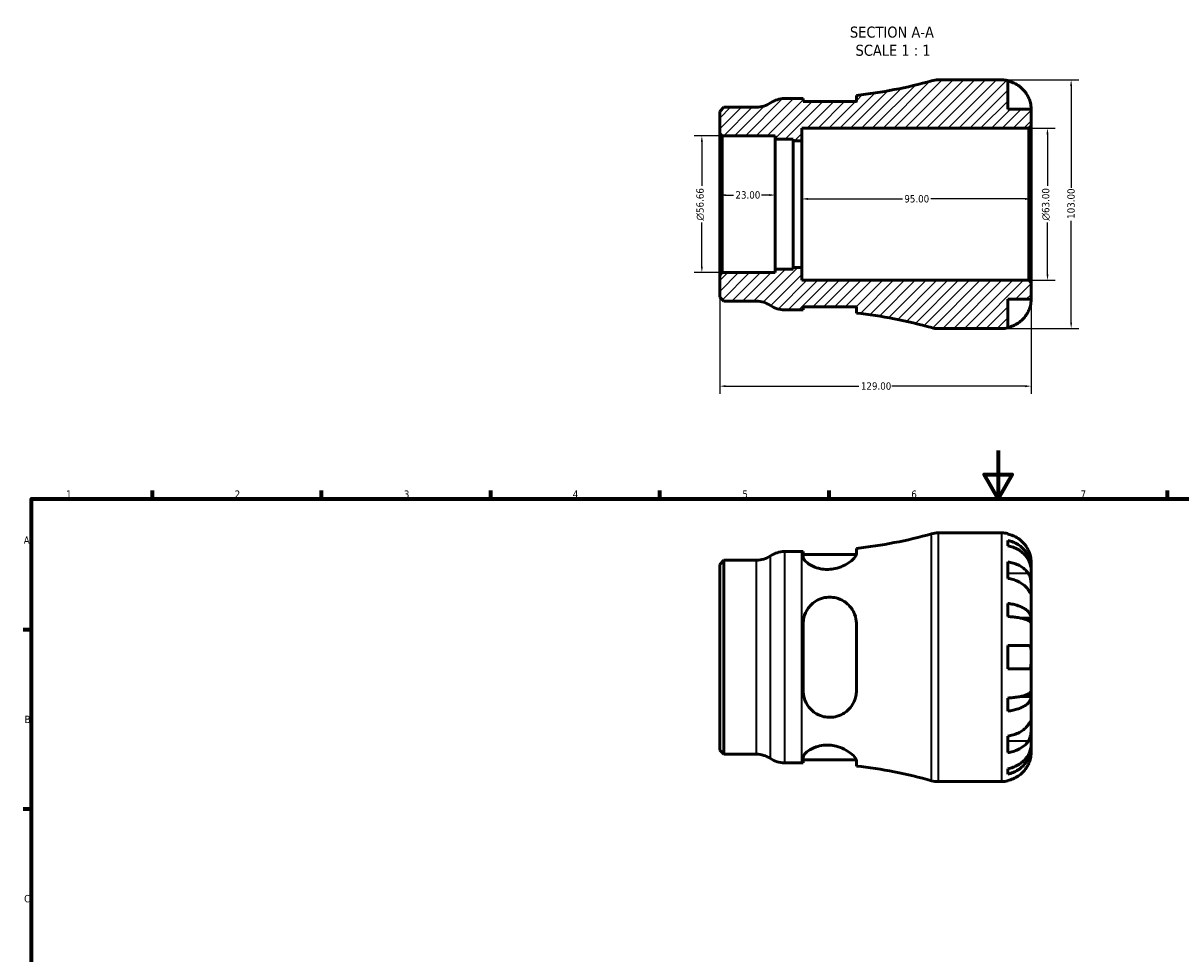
# Model space of a CAD drawing. Header units: millimetres. Extents: x 0 to 903, y 0 to 771.
# Tile 3 of 5: x 17 to 496, y 386 to 771. Entities that reach past the tile are written whole.
import ezdxf

# ---------------------------------------------------------------- set-up
doc = ezdxf.new("R2010")
doc.units = ezdxf.units.MM
for name, color, linetype, lineweight in [('Border (ANSI)', 7, 'Continuous', 70), ('Dimension (ANSI)', 7, 'Continuous', 25), ('Hatch (ANSI)', 7, 'Continuous', 18), ('Symbol (ANSI)', 7, 'Continuous', 25), ('Visible (ANSI)', 7, 'Continuous', 50), ('Visible Narrow (ANSI)', 7, 'Continuous', 35)]:
    doc.layers.add(name, color=color, linetype=linetype, lineweight=lineweight)
doc.styles.add('Label Text (ANSI)', font='tahoma.ttf')
doc.styles.add('Note Text (ANSI)', font='tahoma.ttf')
doc.dimstyles.new('Default - mm (ANSI)', dxfattribs={"dimtxt": 3.048, "dimasz": 2.5, "dimexe": 3.175, "dimexo": 1.6002, "dimgap": 0.8, "dimtad": 0, "dimtoh": 1, "dimrnd": 1e-08, "dimzin": 4, "dimdsep": 46, "dimtxsty": 'Note Text (ANSI)', "dimcen": 0.09, "dimdle": 10, "dimclrd": 256, "dimclre": 256, "dimclrt": 230, "dimadec": 1, "dimazin": 1, "dimtfac": 1, "dimtofl": 0, "dimtmove": 0, "dimatfit": 3, "dimfxl": 1, "dimtolj": 1, "dimtzin": 4, "dimlwd": -1, "dimlwe": -1, "dimarcsym": 0})

# ---------------------------------------------------------------- blocks, each defined once
blk = doc.blocks.new('Borders Default Border')
at = {"layer": 'Border (ANSI)'}
for p, q in [((70.08, 574), (70.08, 577.45)), ((140.17, 574), (140.17, 577.45)), ((210.25, 574), (210.25, 577.45)), ((280.33, 574), (280.33, 577.45)), ((350.42, 574), (350.42, 577.45)), ((490.58, 574), (490.58, 577.45)), ((20, 519.75), (16.55, 519.75)), ((20, 445.5), (16.55, 445.5))]:
    blk.add_line(p, q, dxfattribs=at)
at = {"layer": 'Border (ANSI)', "flags": 128}
for points in [[(420.5, 594), (420.5, 574), (414.73, 584), (426.27, 584), (420.5, 574)], [(20, 20), (20, 574), (821, 574), (821, 20), (20, 20)]]:
    blk.add_lwpolyline(points, dxfattribs=at)
at = {"layer": 'Border (ANSI)', "color": 230, "true_color": 0xff0080, "char_height": 3.05, "attachment_point": 7, "style": 'Note Text (ANSI)'}
for s, insert in [('1', (34.35, 574.4)), ('2', (104.2, 574.4)), ('3', (174.26, 574.34)), ('4', (244.23, 574.4)), ('5', (314.48, 574.34)), ('6', (384.49, 574.34)), ('7', (454.6, 574.4)), ('A', (16.78, 555.35)), ('B', (17.15, 481.1)), ('C', (16.95, 406.8))]:
    blk.add_mtext(s, dxfattribs=dict(at, insert=insert))
blk = doc.blocks.new('*D7')
at = {"layer": 'Defpoints', "color": 0, "transparency": 16777216}
for p in [(305.15, 696.01), (328.15, 699.81), (328.15, 696.01)]:
    blk.add_point(p, dxfattribs=at)
at = {"layer": 'Dimension (ANSI)', "transparency": 16777216}
for p, q in [((307.65, 699.81), (310.84, 699.81)), ((325.65, 699.81), (322.47, 699.81))]:
    blk.add_line(p, q, dxfattribs=at)
for points in [[(307.65, 700.23), (307.65, 699.4), (305.15, 699.81)], [(325.65, 700.23), (325.65, 699.4), (328.15, 699.81)]]:
    blk.add_solid(points, dxfattribs=at)
at = {"layer": 'Dimension (ANSI)', "color": 230, "true_color": 0xff0080, "transparency": 16777216, "insert": (311.64, 701.4), "char_height": 3.048, "attachment_point": 1, "style": 'Note Text (ANSI)'}
blk.add_mtext('\\A1;23.00', dxfattribs=at)
blk = doc.blocks.new('*D8')
at = {"layer": 'Defpoints', "color": 0, "transparency": 16777216}
for p in [(339.15, 698.22), (339.15, 696.01), (434.15, 696.01)]:
    blk.add_point(p, dxfattribs=at)
at = {"layer": 'Dimension (ANSI)', "transparency": 16777216}
for p, q in [((341.65, 698.22), (380.8, 698.22)), ((431.65, 698.22), (392.51, 698.22))]:
    blk.add_line(p, q, dxfattribs=at)
for points in [[(341.65, 698.64), (341.65, 697.81), (339.15, 698.22)], [(431.65, 698.64), (431.65, 697.81), (434.15, 698.22)]]:
    blk.add_solid(points, dxfattribs=at)
at = {"layer": 'Dimension (ANSI)', "color": 230, "true_color": 0xff0080, "transparency": 16777216, "insert": (381.6, 699.81), "char_height": 3.048, "attachment_point": 1, "style": 'Note Text (ANSI)'}
blk.add_mtext('\\A1;95.00', dxfattribs=at)
blk = doc.blocks.new('*D9')
at = {"layer": 'Defpoints', "color": 0, "transparency": 16777216}
for p in [(422.03, 747.51), (422.03, 644.51), (450.7, 644.51)]:
    blk.add_point(p, dxfattribs=at)
at = {"layer": 'Dimension (ANSI)', "transparency": 16777216}
for p, q in [((423.63, 747.51), (453.87, 747.51)), ((450.7, 745.01), (450.7, 702.85)), ((450.7, 647.01), (450.7, 689.17)), ((423.63, 644.51), (453.87, 644.51))]:
    blk.add_line(p, q, dxfattribs=at)
for points in [[(450.28, 745.01), (451.11, 745.01), (450.7, 747.51)], [(450.28, 647.01), (451.11, 647.01), (450.7, 644.51)]]:
    blk.add_solid(points, dxfattribs=at)
at = {"layer": 'Dimension (ANSI)', "color": 230, "true_color": 0xff0080, "transparency": 16777216, "insert": (449.11, 689.97), "char_height": 3.048, "attachment_point": 1, "rotation": 90, "style": 'Note Text (ANSI)'}
blk.add_mtext('\\A1;103.00', dxfattribs=at)
blk = doc.blocks.new('*D10')
at = {"layer": 'Defpoints', "color": 0, "transparency": 16777216}
for p in [(433.12, 727.51), (440.9, 727.51), (433.12, 664.51)]:
    blk.add_point(p, dxfattribs=at)
at = {"layer": 'Dimension (ANSI)', "transparency": 16777216}
for p, q in [((434.72, 727.51), (444.08, 727.51)), ((440.9, 725.01), (440.9, 703.59)), ((440.9, 667.01), (440.9, 688.44)), ((434.72, 664.51), (444.08, 664.51))]:
    blk.add_line(p, q, dxfattribs=at)
for points in [[(440.48, 725.01), (441.32, 725.01), (440.9, 727.51)], [(440.48, 667.01), (441.32, 667.01), (440.9, 664.51)]]:
    blk.add_solid(points, dxfattribs=at)
at = {"layer": 'Dimension (ANSI)', "color": 230, "true_color": 0xff0080, "transparency": 16777216, "insert": (438.61, 689.24), "char_height": 3.048, "attachment_point": 1, "rotation": 90, "style": 'Note Text (ANSI)'}
blk.add_mtext('\\A1;\\fAIGDT|b0|i0;\\H3.0480;\\ln\\fTahoma|b0|i0;\\H3.0480;63.00', dxfattribs=at)
blk = doc.blocks.new('*D11')
at = {"layer": 'Defpoints', "color": 0, "transparency": 16777216}
for p in [(306.18, 724.34), (297.72, 667.69), (306.18, 667.69)]:
    blk.add_point(p, dxfattribs=at)
at = {"layer": 'Dimension (ANSI)', "transparency": 16777216}
for p, q in [((304.58, 724.34), (294.55, 724.34)), ((297.72, 721.84), (297.72, 703.6)), ((297.72, 670.19), (297.72, 688.43)), ((304.58, 667.69), (294.55, 667.69))]:
    blk.add_line(p, q, dxfattribs=at)
for points in [[(297.31, 721.84), (298.14, 721.84), (297.72, 724.34)], [(297.31, 670.19), (298.14, 670.19), (297.72, 667.69)]]:
    blk.add_solid(points, dxfattribs=at)
at = {"layer": 'Dimension (ANSI)', "color": 230, "true_color": 0xff0080, "transparency": 16777216, "insert": (295.43, 689.23), "char_height": 3.048, "attachment_point": 1, "rotation": 90, "style": 'Note Text (ANSI)'}
blk.add_mtext('\\A1;\\fAIGDT|b0|i0;\\H3.0480;\\ln\\fTahoma|b0|i0;\\H3.0480;56.66', dxfattribs=at)
blk = doc.blocks.new('*D12')
at = {"layer": 'Defpoints', "color": 0, "transparency": 16777216}
for p in [(305.15, 666.66), (434.15, 663.48), (305.15, 620.66)]:
    blk.add_point(p, dxfattribs=at)
at = {"layer": 'Dimension (ANSI)', "transparency": 16777216}
for p, q in [((305.15, 665.06), (305.15, 617.48)), ((434.15, 661.88), (434.15, 617.48)), ((307.65, 620.66), (362.81, 620.66)), ((431.65, 620.66), (376.49, 620.66))]:
    blk.add_line(p, q, dxfattribs=at)
for points in [[(307.65, 621.07), (307.65, 620.24), (305.15, 620.66)], [(431.65, 621.07), (431.65, 620.24), (434.15, 620.66)]]:
    blk.add_solid(points, dxfattribs=at)
at = {"layer": 'Dimension (ANSI)', "color": 230, "true_color": 0xff0080, "transparency": 16777216, "insert": (363.61, 622.24), "char_height": 3.048, "attachment_point": 1, "style": 'Note Text (ANSI)'}
blk.add_mtext('\\A1;129.00', dxfattribs=at)

msp = doc.modelspace()

# ---------------------------------------------------------------- hatches: boundary and pattern name
at = {"layer": 'Hatch (ANSI)'}
h = msp.add_hatch(dxfattribs=at)
h.set_pattern_fill('ANSI31', color=256, scale=25.4, style=0)
h.set_pattern_definition([(45, (0, 0), (-2.245064, 2.245064), [])])
edge = h.paths.add_edge_path()
edge.add_ellipse((395.679, 654.815), major_axis=(-2.764, -9.922), ratio=1, start_angle=0, end_angle=15.56409)
edge.add_line((395.679, 644.515), (422.029, 644.515))
edge.add_ellipse((422.029, 656.64), major_axis=(0, -12.125), ratio=1, start_angle=0, end_angle=11.53696)
edge.add_line((424.454, 644.76), (424.454, 656.64))
edge.add_line((424.454, 656.64), (434.154, 656.64))
edge.add_line((434.154, 656.64), (434.154, 663.485))
edge.add_line((434.154, 663.485), (433.124, 664.515))
edge.add_line((433.124, 664.515), (339.154, 664.515))
edge.add_line((339.154, 664.515), (339.154, 669.765))
edge.add_line((339.154, 669.765), (335.524, 669.765))
edge.add_line((335.524, 669.765), (335.524, 669.103))
edge.add_line((335.524, 669.103), (328.154, 669.103))
edge.add_line((328.154, 669.103), (328.154, 667.687))
edge.add_line((328.154, 667.687), (306.184, 667.687))
edge.add_line((306.184, 667.687), (305.154, 666.657))
edge.add_line((305.154, 666.657), (305.154, 657.544))
edge.add_line((305.154, 657.544), (306.853, 655.845))
edge.add_line((306.853, 655.845), (320.326, 655.845))
edge.add_ellipse((320.326, 645.545), major_axis=(0, 10.3), ratio=1, start_angle=325.58849, end_angle=360, ccw=False)
edge.add_ellipse((331.968, 662.54), major_axis=(-5.821, -8.497), ratio=1, start_angle=0, end_angle=34.41151)
edge.add_line((331.968, 652.24), (339.154, 652.24))
edge.add_ellipse((339.154, 451.872), major_axis=(0, 200.368), ratio=1, start_angle=359.8479, end_angle=360, ccw=False)
edge.add_line((339.686, 652.239), (339.686, 653.5))
edge.add_line((339.686, 653.5), (361.736, 653.5))
edge.add_line((361.736, 653.5), (361.736, 650.963))
edge.add_ellipse((339.154, 451.872), major_axis=(22.582, 199.091), ratio=1, start_angle=350.90702, end_angle=360, ccw=False)
edge = h.paths.add_edge_path()
edge.add_ellipse((395.679, 737.215), major_axis=(0, 10.3), ratio=1, start_angle=0, end_angle=15.56409)
edge.add_ellipse((339.154, 940.158), major_axis=(53.762, -193.021), ratio=1, start_angle=350.90702, end_angle=360, ccw=False)
edge.add_line((361.736, 741.066), (361.736, 738.53))
edge.add_line((361.736, 738.53), (339.686, 738.53))
edge.add_line((339.686, 738.53), (339.686, 739.79))
edge.add_ellipse((339.154, 940.158), major_axis=(0.532, -200.367), ratio=1, start_angle=359.8479, end_angle=360, ccw=False)
edge.add_line((339.154, 739.79), (331.968, 739.79))
edge.add_ellipse((331.968, 729.49), major_axis=(0, 10.3), ratio=1, start_angle=0, end_angle=34.41151)
edge.add_ellipse((320.326, 746.485), major_axis=(5.821, -8.498), ratio=1, start_angle=325.58849, end_angle=360, ccw=False)
edge.add_line((320.326, 736.185), (306.853, 736.185))
edge.add_line((306.853, 736.185), (305.154, 734.485))
edge.add_line((305.154, 734.485), (305.154, 725.373))
edge.add_line((305.154, 725.373), (306.184, 724.343))
edge.add_line((306.184, 724.343), (328.154, 724.343))
edge.add_line((328.154, 724.343), (328.154, 722.926))
edge.add_line((328.154, 722.926), (335.524, 722.926))
edge.add_line((335.524, 722.926), (335.524, 722.265))
edge.add_line((335.524, 722.265), (339.154, 722.265))
edge.add_line((339.154, 722.265), (339.154, 727.515))
edge.add_line((339.154, 727.515), (433.124, 727.515))
edge.add_line((433.124, 727.515), (434.154, 728.545))
edge.add_line((434.154, 728.545), (434.154, 735.39))
edge.add_line((434.154, 735.39), (424.454, 735.39))
edge.add_line((424.454, 735.39), (424.454, 747.27))
edge.add_ellipse((422.029, 735.39), major_axis=(2.425, 11.88), ratio=1, start_angle=0, end_angle=11.53696)
edge.add_line((422.029, 747.515), (395.679, 747.515))

# ---------------------------------------------------------------- linework, layer by layer
at = {"layer": 'Visible (ANSI)'}
for p, q in [((422.029, 747.515), (395.679, 747.515)), ((424.454, 735.39), (424.454, 747.27)), ((339.154, 739.79), (331.968, 739.79)), ((339.686, 738.53), (339.686, 739.79)), ((361.736, 741.066), (361.736, 738.53)), ((306.853, 736.185), (305.154, 734.485)), ((305.154, 734.485), (305.154, 725.373)), ((320.326, 736.185), (306.853, 736.185)), ((361.736, 738.53), (339.686, 738.53)), ((434.154, 735.39), (424.454, 735.39)), ((434.154, 728.545), (434.154, 735.39)), ((305.154, 725.373), (306.184, 724.343)), ((305.154, 725.373), (305.154, 666.657)), ((306.184, 724.343), (328.154, 724.343)), ((306.184, 667.687), (306.184, 724.343)), ((328.154, 724.343), (328.154, 722.926)), ((339.154, 722.265), (339.154, 727.515)), ((339.154, 727.515), (433.124, 727.515)), ((433.124, 727.515), (434.154, 728.545)), ((433.124, 727.515), (433.124, 664.515)), ((434.154, 663.485), (434.154, 728.545)), ((328.154, 722.926), (335.524, 722.926)), ((328.154, 669.103), (328.154, 722.926)), ((335.524, 722.926), (335.524, 722.265)), ((335.524, 722.265), (339.154, 722.265)), ((335.524, 669.765), (335.524, 722.265)), ((339.154, 669.765), (339.154, 722.265)), ((306.184, 667.687), (305.154, 666.657)), ((305.154, 666.657), (305.154, 657.544)), ((328.154, 667.687), (306.184, 667.687)), ((335.524, 669.103), (328.154, 669.103)), ((328.154, 669.103), (328.154, 667.687)), ((339.154, 669.765), (335.524, 669.765)), ((335.524, 669.765), (335.524, 669.103)), ((339.154, 664.515), (339.154, 669.765)), ((433.124, 664.515), (339.154, 664.515)), ((434.154, 663.485), (433.124, 664.515)), ((434.154, 656.64), (434.154, 663.485)), ((305.154, 657.544), (306.853, 655.845)), ((306.853, 655.845), (320.326, 655.845)), ((339.686, 652.239), (339.686, 653.5)), ((339.686, 653.5), (361.736, 653.5)), ((361.736, 653.5), (361.736, 650.963)), ((424.454, 644.76), (424.454, 656.64)), ((424.454, 656.64), (434.154, 656.64)), ((331.968, 652.24), (339.154, 652.24)), ((395.679, 644.515), (422.029, 644.515)), ((395.679, 559.866), (422.029, 559.866)), ((424.454, 559.621), (424.454, 559.391)), ((424.454, 556.76), (424.454, 554.525)), ((331.968, 552.141), (339.154, 552.141)), ((339.686, 552.142), (339.686, 549.889)), ((361.736, 551.232), (361.736, 553.417)), ((305.154, 546.836), (306.853, 548.536)), ((305.154, 469.895), (305.154, 546.836)), ((306.853, 548.536), (320.326, 548.536)), ((306.853, 548.536), (306.853, 468.196)), ((339.686, 550.881), (361.688, 550.881)), ((424.454, 547.875), (424.454, 541.017)), ((434.154, 545.207), (434.154, 547.741)), ((434.154, 545.207), (434.102, 545.207)), ((434.154, 544.243), (434.154, 545.207)), ((434.154, 536.208), (434.154, 544.243)), ((434.154, 524.59), (434.154, 536.208)), ((424.454, 530.647), (424.454, 525.25)), ((434.154, 524.59), (429.862, 524.59)), ((434.154, 522.262), (434.154, 524.59)), ((339.686, 522.226), (339.686, 494.506)), ((361.736, 494.506), (361.736, 522.226)), ((434.154, 508.366), (434.154, 522.262)), ((424.454, 513.216), (424.454, 503.516)), ((434.154, 494.469), (434.154, 508.366)), ((434.154, 492.141), (434.154, 494.469)), ((424.454, 491.482), (424.454, 486.085)), ((434.154, 492.141), (429.862, 492.141)), ((434.154, 480.523), (434.154, 492.141)), ((434.154, 472.489), (434.154, 480.523)), ((424.454, 475.715), (424.454, 468.856)), ((434.154, 471.525), (434.102, 471.525)), ((434.154, 471.525), (434.154, 472.489)), ((434.154, 468.991), (434.154, 471.525)), ((305.154, 469.895), (306.853, 468.196)), ((306.853, 468.196), (320.326, 468.196)), ((339.686, 466.842), (339.686, 464.59)), ((339.686, 465.851), (361.688, 465.851)), ((361.736, 463.314), (361.736, 465.499)), ((331.968, 464.591), (339.154, 464.591)), ((424.454, 462.207), (424.454, 459.972)), ((395.679, 456.866), (422.029, 456.866)), ((424.454, 457.341), (424.454, 457.111))]:
    msp.add_line(p, q, dxfattribs=at)
for centre, radius, start, end in [((339.154, 940.158), 200.368, 276.47111, 285.56409), ((395.679, 737.215), 10.3, 90, 105.56409), ((422.029, 735.39), 12.125, 78.46304, 90), ((331.968, 729.49), 10.3, 90, 124.41151), ((339.154, 940.158), 200.368, 270, 270.1521), ((320.326, 746.485), 10.3, 270, 304.41151), ((320.326, 645.545), 10.3, 55.58849, 90), ((331.968, 662.54), 10.3, 235.58849, 270), ((339.154, 451.872), 200.368, 89.8479, 90), ((339.154, 451.872), 200.368, 74.43591, 83.52889), ((395.679, 654.815), 10.3, 254.43591, 270), ((422.029, 656.64), 12.125, 270, 281.53696), ((339.154, 752.509), 200.368, 276.47111, 285.56409), ((395.679, 549.566), 10.3, 90, 105.56409), ((422.029, 547.741), 12.125, 78.46304, 90), ((331.968, 541.841), 10.3, 90, 124.41151), ((339.154, 752.509), 200.368, 270, 270.1521), ((320.326, 558.836), 10.3, 270, 304.41151), ((320.326, 457.896), 10.3, 55.58849, 90), ((331.968, 474.891), 10.3, 235.58849, 270), ((339.154, 264.223), 200.368, 89.8479, 90), ((339.154, 264.223), 200.368, 74.43591, 83.52889), ((395.679, 467.166), 10.3, 254.43591, 270), ((422.029, 468.991), 12.125, 270, 281.53696)]:
    msp.add_arc(centre, radius, start, end, dxfattribs=at)
for points, knots in [([(424.454, 747.04), (425.23, 746.881), (425.989, 746.641), (427.351, 746.075), (428.078, 745.693), (429.434, 744.784), (430.064, 744.257), (431.123, 743.195), (431.65, 742.562), (432.457, 741.349), (432.768, 740.79), (433.022, 740.24)], [0.2300371, 0.2300371, 0.2300371, 0.2300371, 0.4481544, 0.4481544, 0.6727436, 0.6727436, 0.8973328, 0.8973328, 1.1227327, 1.1227327, 1.2981486, 1.2981486, 1.2981486, 1.2981486]), ([(433.022, 740.24), (433.092, 740.088), (433.16, 739.934), (433.341, 739.501), (433.446, 739.222), (433.647, 738.628), (433.738, 738.318), (433.931, 737.558), (434.008, 737.134), (434.117, 736.339), (434.137, 735.999), (434.156, 735.517), (434.154, 735.39), (434.154, 735.39)], [-0.77507703, -0.77507703, -0.77507703, -0.77507703, -0.72560399, -0.72560399, -0.63594265, -0.63594265, -0.53365641, -0.53365641, -0.3753162, -0.3753162, -0.19216783, -0.19216783, 0, 0, 0, 0]), ([(434.154, 656.64), (434.154, 656.64), (434.154, 656.581), (434.15, 656.338), (434.144, 656.143), (434.099, 655.555), (434.05, 655.126), (433.886, 654.289), (433.799, 653.925), (433.603, 653.266), (433.508, 652.98), (433.29, 652.4), (433.168, 652.107), (433.031, 651.809), (433.026, 651.799), (433.022, 651.79)], [-3.37535926, -3.37535926, -3.37535926, -3.37535926, -3.24472064, -3.24472064, -3.10081281, -3.10081281, -2.91318515, -2.91318515, -2.78540812, -2.78540812, -2.69094331, -2.69094331, -2.59427293, -2.59427293, -2.59108226, -2.59108226, -2.59108226, -2.59108226]), ([(433.022, 651.79), (432.768, 651.24), (432.457, 650.68), (431.65, 649.468), (431.123, 648.834), (430.064, 647.772), (429.434, 647.245), (428.078, 646.336), (427.351, 645.954), (425.989, 645.388), (425.23, 645.149), (424.454, 644.99)], [5.9143146, 5.9143146, 5.9143146, 5.9143146, 6.0897305, 6.0897305, 6.3151304, 6.3151304, 6.5397196, 6.5397196, 6.7643088, 6.7643088, 6.9824261, 6.9824261, 6.9824261, 6.9824261]), ([(433.022, 552.591), (432.768, 553.141), (432.457, 553.7), (431.65, 554.913), (431.123, 555.546), (430.064, 556.609), (429.434, 557.135), (428.078, 558.044), (427.351, 558.426), (425.989, 558.992), (425.23, 559.232), (424.454, 559.391)], [5.9143146, 5.9143146, 5.9143146, 5.9143146, 6.0897305, 6.0897305, 6.3151304, 6.3151304, 6.5397196, 6.5397196, 6.7643088, 6.7643088, 6.9824261, 6.9824261, 6.9824261, 6.9824261]), ([(424.454, 556.76), (425.231, 556.606), (425.99, 556.374), (427.354, 555.826), (428.08, 555.457), (429.436, 554.577), (430.066, 554.068), (431.125, 553.04), (431.651, 552.428), (432.559, 551.109), (432.94, 550.403), (433.515, 549.057), (433.76, 548.293), (434.08, 546.733), (434.154, 545.936), (434.154, 545.207)], [0.2300349, 0.2300349, 0.2300349, 0.2300349, 0.4483378, 0.4483378, 0.6728957, 0.6728957, 0.8974535, 0.8974535, 1.1226267, 1.1226267, 1.3478, 1.3478, 1.5738057, 1.5738057, 1.7998115, 1.7998115, 1.7998115, 1.7998115]), ([(434.154, 544.243), (434.154, 544.892), (434.08, 545.601), (433.76, 546.989), (433.515, 547.669), (432.94, 548.867), (432.559, 549.495), (431.651, 550.669), (431.125, 551.214), (430.066, 552.128), (429.436, 552.582), (428.08, 553.365), (427.354, 553.694), (425.99, 554.181), (425.231, 554.387), (424.454, 554.525)], [5.4054322, 5.4054322, 5.4054322, 5.4054322, 5.6314379, 5.6314379, 5.8574437, 5.8574437, 6.0826169, 6.0826169, 6.3077901, 6.3077901, 6.5323479, 6.5323479, 6.7569058, 6.7569058, 6.9752088, 6.9752088, 6.9752088, 6.9752088]), ([(434.154, 547.741), (434.154, 547.741), (434.154, 547.799), (434.15, 548.043), (434.144, 548.238), (434.099, 548.826), (434.05, 549.254), (433.886, 550.091), (433.799, 550.455), (433.603, 551.115), (433.508, 551.401), (433.29, 551.981), (433.168, 552.274), (433.031, 552.572), (433.026, 552.581), (433.022, 552.591)], [-3.37535926, -3.37535926, -3.37535926, -3.37535926, -3.24472064, -3.24472064, -3.10081281, -3.10081281, -2.91318515, -2.91318515, -2.78540812, -2.78540812, -2.69094331, -2.69094331, -2.59427293, -2.59427293, -2.59108226, -2.59108226, -2.59108226, -2.59108226]), ([(361.736, 551.232), (361.736, 550.991), (361.66, 550.721), (361.195, 549.797), (360.553, 549.067), (358.748, 547.585), (357.573, 546.83), (355.193, 545.747), (354.089, 545.361), (352.037, 544.911), (351.141, 544.793), (349.344, 544.725), (348.468, 544.774), (346.511, 545.057), (345.482, 545.338), (343.289, 546.178), (342.23, 546.793), (340.614, 548.051), (340.062, 548.696), (339.731, 549.49), (339.686, 549.696), (339.686, 549.889)], [-3.9448102, -3.9448102, -3.9448102, -3.9448102, -3.7075565, -3.7075565, -3.1959749, -3.1959749, -2.6796021, -2.6796021, -2.3080914, -2.3080914, -2.0342719, -2.0342719, -1.7656173, -1.7656173, -1.4142145, -1.4142145, -0.9301364, -0.9301364, -0.4385682, -0.4385682, -0.2541221, -0.2541221, -0.2541221, -0.2541221]), ([(424.454, 547.875), (425.23, 547.763), (425.989, 547.594), (427.351, 547.193), (428.078, 546.923), (429.434, 546.281), (430.064, 545.908), (431.123, 545.157), (431.65, 544.709), (432.457, 543.852), (432.768, 543.456), (433.022, 543.067)], [0.2300371, 0.2300371, 0.2300371, 0.2300371, 0.4481544, 0.4481544, 0.6727436, 0.6727436, 0.8973328, 0.8973328, 1.1227327, 1.1227327, 1.2981486, 1.2981486, 1.2981486, 1.2981486]), ([(433.022, 543.067), (433.076, 542.985), (433.128, 542.9), (433.31, 542.577), (433.429, 542.321), (433.646, 541.745), (433.742, 541.426), (433.933, 540.606), (434.008, 540.097), (434.116, 538.969), (434.137, 538.362), (434.156, 537.201), (434.154, 536.662), (434.154, 536.208)], [-0.78090098, -0.78090098, -0.78090098, -0.78090098, -0.74249641, -0.74249641, -0.64168011, -0.64168011, -0.53308797, -0.53308797, -0.37727943, -0.37727943, -0.19250343, -0.19250343, 0, 0, 0, 0]), ([(433.022, 536.208), (432.768, 536.597), (432.457, 536.993), (431.65, 537.85), (431.123, 538.298), (430.064, 539.049), (429.434, 539.422), (428.078, 540.064), (427.351, 540.334), (425.989, 540.735), (425.23, 540.904), (424.454, 541.017)], [5.9143146, 5.9143146, 5.9143146, 5.9143146, 6.0897305, 6.0897305, 6.3151304, 6.3151304, 6.5397196, 6.5397196, 6.7643088, 6.7643088, 6.9824261, 6.9824261, 6.9824261, 6.9824261]), ([(339.686, 522.226), (339.686, 522.246), (339.686, 522.266), (339.69, 523.102), (339.785, 523.908), (340.301, 526.156), (340.932, 527.531), (342.674, 529.914), (343.782, 530.935), (345.994, 532.247), (346.989, 532.661), (348.894, 533.135), (349.762, 533.245), (351.571, 533.257), (352.488, 533.145), (354.569, 532.627), (355.679, 532.138), (358.008, 530.642), (359.131, 529.512), (360.762, 526.982), (361.312, 525.601), (361.68, 523.503), (361.736, 522.868), (361.736, 522.226)], [-3.9051728, -3.9051728, -3.9051728, -3.9051728, -3.8988062, -3.8988062, -3.6408796, -3.6408796, -3.1569608, -3.1569608, -2.6811531, -2.6811531, -2.3504392, -2.3504392, -2.0863851, -2.0863851, -1.8045524, -1.8045524, -1.4217334, -1.4217334, -0.9031316, -0.9031316, -0.4215683, -0.4215683, -0.2181592, -0.2181592, -0.2181592, -0.2181592]), ([(434.154, 536.208), (434.154, 535.94), (434.154, 535.704), (434.151, 535.294), (434.148, 535.125), (434.124, 534.849), (434.096, 534.776), (433.985, 534.802), (433.905, 534.892), (433.707, 535.166), (433.61, 535.31), (433.387, 535.648), (433.263, 535.838), (433.093, 536.1), (433.058, 536.154), (433.022, 536.208)], [0, 0, 0, 0, 0.11375655, 0.11375655, 0.23538098, 0.23538098, 0.39430899, 0.39430899, 0.54630686, 0.54630686, 0.65204055, 0.65204055, 0.75381821, 0.75381821, 0.77933795, 0.77933795, 0.77933795, 0.77933795]), ([(424.454, 530.647), (425.231, 530.566), (425.99, 530.444), (427.354, 530.157), (428.08, 529.964), (429.436, 529.503), (430.066, 529.235), (431.125, 528.697), (431.651, 528.376), (432.559, 527.684), (432.94, 527.314), (433.515, 526.609), (433.76, 526.208), (434.08, 525.39), (434.154, 524.973), (434.154, 524.59)], [0.2300349, 0.2300349, 0.2300349, 0.2300349, 0.4483378, 0.4483378, 0.6728957, 0.6728957, 0.8974535, 0.8974535, 1.1226267, 1.1226267, 1.3478, 1.3478, 1.5738057, 1.5738057, 1.7998115, 1.7998115, 1.7998115, 1.7998115]), ([(434.154, 522.262), (434.154, 522.451), (434.08, 522.657), (433.76, 523.06), (433.515, 523.258), (432.94, 523.606), (432.559, 523.788), (431.651, 524.13), (431.125, 524.288), (430.066, 524.554), (429.436, 524.685), (428.08, 524.913), (427.354, 525.008), (425.99, 525.15), (425.231, 525.21), (424.454, 525.25)], [5.4054322, 5.4054322, 5.4054322, 5.4054322, 5.6314379, 5.6314379, 5.8574437, 5.8574437, 6.0826169, 6.0826169, 6.3077901, 6.3077901, 6.5323479, 6.5323479, 6.7569058, 6.7569058, 6.9752088, 6.9752088, 6.9752088, 6.9752088]), ([(424.454, 513.216), (425.23, 513.216), (425.989, 513.216), (427.351, 513.216), (428.078, 513.216), (429.434, 513.216), (430.064, 513.216), (431.123, 513.216), (431.65, 513.216), (432.457, 513.216), (432.768, 513.216), (433.022, 513.216)], [0.2300371, 0.2300371, 0.2300371, 0.2300371, 0.4481544, 0.4481544, 0.6727436, 0.6727436, 0.8973328, 0.8973328, 1.1227327, 1.1227327, 1.2981486, 1.2981486, 1.2981486, 1.2981486]), ([(433.022, 513.216), (433.092, 513.216), (433.16, 513.209), (433.341, 513.167), (433.446, 513.116), (433.647, 512.952), (433.738, 512.832), (433.931, 512.44), (434.008, 512.128), (434.117, 511.312), (434.137, 510.798), (434.156, 509.641), (434.154, 509.006), (434.154, 508.366)], [-0.77507703, -0.77507703, -0.77507703, -0.77507703, -0.72560399, -0.72560399, -0.63594265, -0.63594265, -0.53365641, -0.53365641, -0.3753162, -0.3753162, -0.19216783, -0.19216783, 0, 0, 0, 0]), ([(434.154, 508.366), (434.154, 507.93), (434.154, 507.497), (434.15, 506.615), (434.144, 506.175), (434.099, 505.246), (434.05, 504.793), (433.886, 504.189), (433.799, 503.992), (433.603, 503.736), (433.508, 503.655), (433.29, 503.545), (433.168, 503.518), (433.031, 503.516), (433.026, 503.516), (433.022, 503.516)], [-3.37535926, -3.37535926, -3.37535926, -3.37535926, -3.24472064, -3.24472064, -3.10081281, -3.10081281, -2.91318515, -2.91318515, -2.78540812, -2.78540812, -2.69094331, -2.69094331, -2.59427293, -2.59427293, -2.59108226, -2.59108226, -2.59108226, -2.59108226]), ([(433.022, 503.516), (432.768, 503.516), (432.457, 503.516), (431.65, 503.516), (431.123, 503.516), (430.064, 503.516), (429.434, 503.516), (428.078, 503.516), (427.351, 503.516), (425.989, 503.516), (425.23, 503.516), (424.454, 503.516)], [5.9143146, 5.9143146, 5.9143146, 5.9143146, 6.0897305, 6.0897305, 6.3151304, 6.3151304, 6.5397196, 6.5397196, 6.7643088, 6.7643088, 6.9824261, 6.9824261, 6.9824261, 6.9824261]), ([(361.736, 494.506), (361.736, 493.759), (361.66, 493.02), (361.195, 490.747), (360.553, 489.307), (358.748, 486.801), (357.573, 485.731), (355.193, 484.368), (354.089, 483.942), (352.037, 483.525), (351.141, 483.452), (349.344, 483.53), (348.468, 483.675), (346.511, 484.247), (345.482, 484.736), (343.289, 486.21), (342.23, 487.306), (340.614, 489.828), (340.062, 491.264), (339.731, 493.348), (339.686, 493.925), (339.686, 494.506)], [-3.9448102, -3.9448102, -3.9448102, -3.9448102, -3.7075565, -3.7075565, -3.1959749, -3.1959749, -2.6796021, -2.6796021, -2.3080914, -2.3080914, -2.0342719, -2.0342719, -1.7656173, -1.7656173, -1.4142145, -1.4142145, -0.9301364, -0.9301364, -0.4385682, -0.4385682, -0.2541221, -0.2541221, -0.2541221, -0.2541221]), ([(424.454, 491.482), (425.231, 491.522), (425.99, 491.581), (427.354, 491.723), (428.08, 491.819), (429.436, 492.046), (430.066, 492.178), (431.125, 492.444), (431.651, 492.602), (432.559, 492.943), (432.94, 493.126), (433.515, 493.474), (433.76, 493.671), (434.08, 494.075), (434.154, 494.281), (434.154, 494.469)], [0.2300349, 0.2300349, 0.2300349, 0.2300349, 0.4483378, 0.4483378, 0.6728957, 0.6728957, 0.8974535, 0.8974535, 1.1226267, 1.1226267, 1.3478, 1.3478, 1.5738057, 1.5738057, 1.7998115, 1.7998115, 1.7998115, 1.7998115]), ([(434.154, 492.141), (434.154, 491.759), (434.08, 491.341), (433.76, 490.523), (433.515, 490.123), (432.94, 489.418), (432.559, 489.047), (431.651, 488.356), (431.125, 488.035), (430.066, 487.496), (429.436, 487.229), (428.08, 486.768), (427.354, 486.574), (425.99, 486.287), (425.231, 486.166), (424.454, 486.085)], [5.4054322, 5.4054322, 5.4054322, 5.4054322, 5.6314379, 5.6314379, 5.8574437, 5.8574437, 6.0826169, 6.0826169, 6.3077901, 6.3077901, 6.5323479, 6.5323479, 6.7569058, 6.7569058, 6.9752088, 6.9752088, 6.9752088, 6.9752088]), ([(424.454, 475.715), (425.23, 475.828), (425.989, 475.997), (427.351, 476.397), (428.078, 476.667), (429.434, 477.31), (430.064, 477.683), (431.123, 478.434), (431.65, 478.882), (432.457, 479.739), (432.768, 480.135), (433.022, 480.523)], [0.2300371, 0.2300371, 0.2300371, 0.2300371, 0.4481544, 0.4481544, 0.6727436, 0.6727436, 0.8973328, 0.8973328, 1.1227327, 1.1227327, 1.2981486, 1.2981486, 1.2981486, 1.2981486]), ([(433.022, 480.523), (433.076, 480.605), (433.128, 480.685), (433.31, 480.964), (433.429, 481.147), (433.646, 481.476), (433.742, 481.616), (433.933, 481.873), (434.008, 481.95), (434.116, 481.937), (434.137, 481.814), (434.156, 481.336), (434.154, 480.977), (434.154, 480.523)], [-0.78090098, -0.78090098, -0.78090098, -0.78090098, -0.74249641, -0.74249641, -0.64168011, -0.64168011, -0.53308797, -0.53308797, -0.37727943, -0.37727943, -0.19250343, -0.19250343, 0, 0, 0, 0]), ([(434.154, 480.523), (434.154, 480.255), (434.154, 479.957), (434.151, 479.288), (434.148, 478.918), (434.124, 478.025), (434.096, 477.499), (433.985, 476.469), (433.905, 475.977), (433.707, 475.186), (433.61, 474.879), (433.387, 474.317), (433.263, 474.063), (433.093, 473.775), (433.058, 473.719), (433.022, 473.665)], [0, 0, 0, 0, 0.11375655, 0.11375655, 0.23538098, 0.23538098, 0.39430899, 0.39430899, 0.54630686, 0.54630686, 0.65204055, 0.65204055, 0.75381821, 0.75381821, 0.77933795, 0.77933795, 0.77933795, 0.77933795]), ([(339.686, 466.842), (339.686, 466.849), (339.686, 466.856), (339.69, 467.136), (339.785, 467.433), (340.301, 468.334), (340.932, 468.979), (342.674, 470.205), (343.782, 470.789), (345.994, 471.537), (346.989, 471.77), (348.894, 471.987), (349.762, 472.009), (351.571, 471.892), (352.488, 471.743), (354.569, 471.22), (355.679, 470.792), (358.008, 469.644), (359.131, 468.874), (360.762, 467.437), (361.312, 466.763), (361.68, 465.935), (361.736, 465.707), (361.736, 465.499)], [-3.9051728, -3.9051728, -3.9051728, -3.9051728, -3.8988062, -3.8988062, -3.6408796, -3.6408796, -3.1569608, -3.1569608, -2.6811531, -2.6811531, -2.3504392, -2.3504392, -2.0863851, -2.0863851, -1.8045524, -1.8045524, -1.4217334, -1.4217334, -0.9031316, -0.9031316, -0.4215683, -0.4215683, -0.2181592, -0.2181592, -0.2181592, -0.2181592]), ([(433.022, 473.665), (432.768, 473.276), (432.457, 472.88), (431.65, 472.023), (431.123, 471.575), (430.064, 470.824), (429.434, 470.451), (428.078, 469.808), (427.351, 469.538), (425.989, 469.138), (425.23, 468.969), (424.454, 468.856)], [5.9143146, 5.9143146, 5.9143146, 5.9143146, 6.0897305, 6.0897305, 6.3151304, 6.3151304, 6.5397196, 6.5397196, 6.7643088, 6.7643088, 6.9824261, 6.9824261, 6.9824261, 6.9824261]), ([(424.454, 462.207), (425.231, 462.344), (425.99, 462.551), (427.354, 463.038), (428.08, 463.367), (429.436, 464.15), (430.066, 464.603), (431.125, 465.518), (431.651, 466.063), (432.559, 467.236), (432.94, 467.865), (433.515, 469.063), (433.76, 469.742), (434.08, 471.131), (434.154, 471.84), (434.154, 472.489)], [0.2300349, 0.2300349, 0.2300349, 0.2300349, 0.4483378, 0.4483378, 0.6728957, 0.6728957, 0.8974535, 0.8974535, 1.1226267, 1.1226267, 1.3478, 1.3478, 1.5738057, 1.5738057, 1.7998115, 1.7998115, 1.7998115, 1.7998115]), ([(434.154, 471.525), (434.154, 470.795), (434.08, 469.999), (433.76, 468.438), (433.515, 467.675), (432.94, 466.329), (432.559, 465.623), (431.651, 464.304), (431.125, 463.691), (430.066, 462.664), (429.436, 462.154), (428.08, 461.275), (427.354, 460.905), (425.99, 460.358), (425.231, 460.126), (424.454, 459.972)], [5.4054322, 5.4054322, 5.4054322, 5.4054322, 5.6314379, 5.6314379, 5.8574437, 5.8574437, 6.0826169, 6.0826169, 6.3077901, 6.3077901, 6.5323479, 6.5323479, 6.7569058, 6.7569058, 6.9752088, 6.9752088, 6.9752088, 6.9752088]), ([(433.022, 464.141), (433.092, 464.293), (433.16, 464.446), (433.341, 464.879), (433.446, 465.159), (433.647, 465.752), (433.738, 466.062), (433.931, 466.822), (434.008, 467.247), (434.117, 468.041), (434.137, 468.381), (434.156, 468.864), (434.154, 468.991), (434.154, 468.991)], [-0.77507703, -0.77507703, -0.77507703, -0.77507703, -0.72560399, -0.72560399, -0.63594265, -0.63594265, -0.53365641, -0.53365641, -0.3753162, -0.3753162, -0.19216783, -0.19216783, 0, 0, 0, 0]), ([(424.454, 457.341), (425.23, 457.5), (425.989, 457.739), (427.351, 458.305), (428.078, 458.687), (429.434, 459.596), (430.064, 460.123), (431.123, 461.185), (431.65, 461.819), (432.457, 463.031), (432.768, 463.591), (433.022, 464.141)], [0.2300371, 0.2300371, 0.2300371, 0.2300371, 0.4481544, 0.4481544, 0.6727436, 0.6727436, 0.8973328, 0.8973328, 1.1227327, 1.1227327, 1.2981486, 1.2981486, 1.2981486, 1.2981486])]:
    msp.add_open_spline(points, degree=3, knots=knots, dxfattribs=at)
for points in [[(361.688, 738.53), (361.719, 738.653), (361.736, 738.77), (361.736, 738.881)], [(361.736, 653.148), (361.736, 653.259), (361.719, 653.377), (361.688, 653.5)]]:
    msp.add_open_spline(points, degree=3, dxfattribs=at)
at = {"layer": 'Visible Narrow (ANSI)'}
for p, q in [((392.916, 457.873), (392.916, 558.859)), ((395.679, 559.232), (395.679, 457.5)), ((422.029, 457.5), (422.029, 559.232)), ((331.968, 551.602), (331.968, 465.13)), ((339.154, 465.13), (339.154, 551.602)), ((320.326, 468.69), (320.326, 548.041)), ((326.147, 466.91), (326.147, 549.822)), ((432.593, 543.067), (424.882, 543.067)), ((432.593, 473.665), (424.882, 473.665))]:
    msp.add_line(p, q, dxfattribs=at)

# ---------------------------------------------------------------- block references
msp.add_blockref('Borders Default Border', (0, 0))

# ---------------------------------------------------------------- texts
at = {"layer": 'Symbol (ANSI)', "char_height": 4.572, "attachment_point": 7, "style": 'Label Text (ANSI)'}
for s, insert in [('SECTION A-A', (359.064, 764.944)), ('SCALE 1 : 1', (361.384, 757.431))]:
    msp.add_mtext(s, dxfattribs=dict(at, insert=insert))

# ---------------------------------------------------------------- dimensions: what is measured, and where the dimension line sits
at = {"layer": 'Dimension (ANSI)'}
for base, p1, p2, angle, override, picture, middle in [((450.696, 644.515), (422.029, 747.515), (422.029, 644.515), 90, {"dimtoh": 0, "dimdec": 2, "dimtp": 0, "dimtm": 0, "dimtdec": 2, "dimatfit": 1}, '*D9', (450.696, 696.015)), ((339.154, 698.224), (434.154, 696.015), (339.154, 696.015), 180, {"dimtoh": 0, "dimdec": 2, "dimse1": 1, "dimse2": 1, "dimtp": 0, "dimtm": 0, "dimtdec": 2, "dimatfit": 1}, '*D8', (386.654, 698.224)), ((305.154, 620.657), (434.154, 663.485), (305.154, 666.657), 180, {"dimtoh": 0, "dimdec": 2, "dimtp": 0, "dimtm": 0, "dimtdec": 2, "dimatfit": 1}, '*D12', (369.654, 620.657))]:
    dim = msp.add_linear_dim(base=base, p1=p1, p2=p2, angle=angle, dimstyle='Default - mm (ANSI)', override=override, dxfattribs=at)
    dim.commit()
    dim.dimension.update_dxf_attribs({"geometry": picture, "text_midpoint": middle, "dimtype": 160})
for base, p1, p2, picture, middle in [((297.724, 667.687), (306.184, 724.343), (306.184, 667.687), '*D11', (297.724, 696.015)), ((440.9, 727.515), (433.124, 664.515), (433.124, 727.515), '*D10', (440.9, 696.015))]:
    dim = msp.add_linear_dim(base=base, p1=p1, p2=p2, angle=90, text='\\fAIGDT|b0|i0;\\H3.0480;\\ln\\fTahoma|b0|i0;\\H3.0480;<>', dimstyle='Default - mm (ANSI)', override={"dimtoh": 0, "dimdec": 2, "dimtp": 0, "dimtm": 0, "dimtdec": 2, "dimatfit": 1}, dxfattribs=at)
    dim.commit()
    dim.dimension.update_dxf_attribs({"geometry": picture, "text_midpoint": middle, "dimtype": 160})
dim = msp.add_linear_dim(base=(328.154, 699.815), p1=(305.154, 696.015), p2=(328.154, 696.015), dimstyle='Default - mm (ANSI)', override={"dimtoh": 0, "dimdec": 2, "dimse1": 1, "dimse2": 1, "dimtp": 0, "dimtm": 0, "dimtdec": 2, "dimatfit": 1}, dxfattribs=at)
dim.commit()
dim.dimension.update_dxf_attribs({"geometry": '*D7', "text_midpoint": (316.654, 699.815), "dimtype": 160})

doc.saveas('drawing.dxf')
